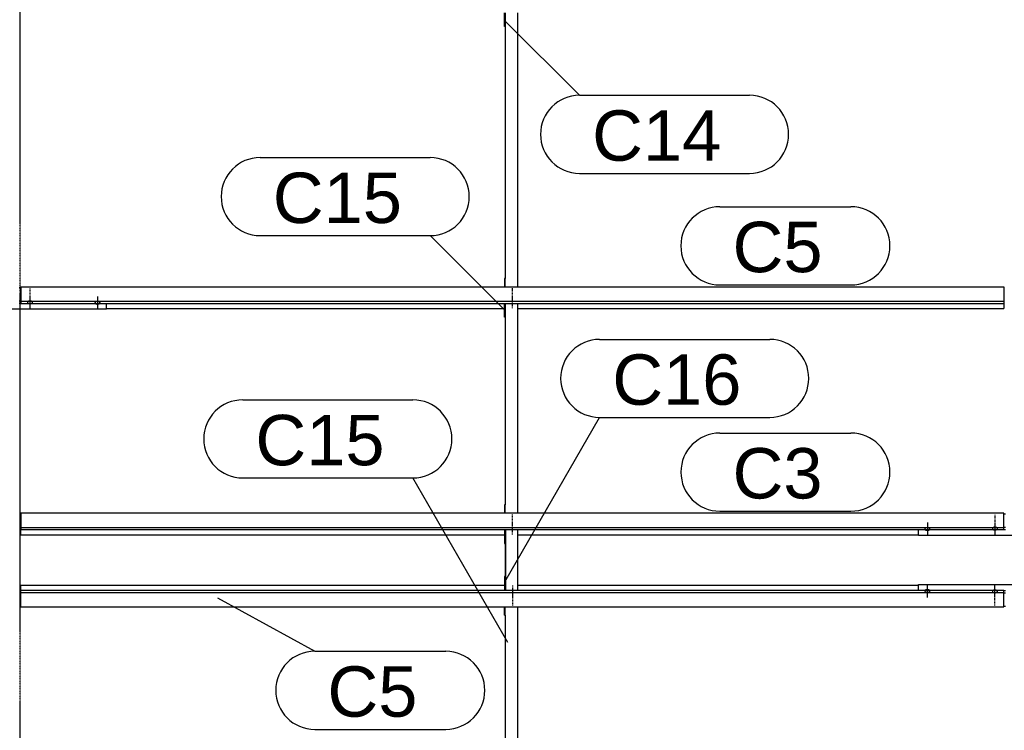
# Model space of a CAD drawing. Header units: millimetres. Extents: x -4888 to 73862, y -29046 to 15504.
# Tile 84 of 111: x 48998 to 52498, y 4690 to 7215. Entities that reach past the tile are written whole.
import ezdxf

# ---------------------------------------------------------------- set-up
doc = ezdxf.new("R2010")
doc.units = ezdxf.units.MM
doc.linetypes.add('DXK_LINE_DOT2', pattern=[3.9198, 1.9599, -1.9599])
doc.linetypes.add('DXK_LINE_DOT3', pattern=[5.9187, 2.979, -0.9799, 0.9799, -0.9799])
doc.styles.add('Arial', font='ARIAL.TTF', dxfattribs={"height": 0.2})

# ---------------------------------------------------------------- blocks, each defined once
blk = doc.blocks.new('Bolt-1953139-18115 - 1282')
at = {"color": 5, "linetype": 'Continuous'}
for p, q in [((52216.2, 5185.7), (52216, 5185.2)), ((52216, 5185.2), (52216, 5184.8)), ((52216, 5184.8), (52216, 5184.3)), ((52216, 5184.3), (52216.2, 5183.8)), ((52216.4, 5186.1), (52216.2, 5185.7)), ((52216.2, 5183.8), (52216.4, 5183.4)), ((52216.7, 5186.6), (52216.4, 5186.1)), ((52216.4, 5183.4), (52216.7, 5182.9)), ((52217.1, 5187), (52216.7, 5186.6)), ((52216.7, 5182.9), (52217.1, 5182.5)), ((52217.5, 5187.4), (52217.1, 5187)), ((52217.1, 5182.5), (52217.5, 5182.1)), ((52218, 5187.8), (52217.5, 5187.4)), ((52217.5, 5182.1), (52218, 5181.7)), ((52218.6, 5188.1), (52218, 5187.8)), ((52218, 5181.7), (52218.6, 5181.4)), ((52219.3, 5188.5), (52218.6, 5188.1)), ((52218.6, 5181.4), (52219.3, 5181.1)), ((52220, 5188.7), (52219.3, 5188.5)), ((52219.3, 5181.1), (52220, 5180.8)), ((52220.8, 5189), (52220, 5188.7)), ((52220, 5180.8), (52220.8, 5180.5)), ((52221.6, 5189.2), (52220.8, 5189)), ((52220.8, 5180.5), (52221.6, 5180.3)), ((52222.4, 5189.3), (52221.6, 5189.2)), ((52221.6, 5180.3), (52222.4, 5180.2)), ((52223.2, 5189.5), (52222.4, 5189.3)), ((52222.4, 5180.2), (52223.2, 5180.1)), ((52224.1, 5189.5), (52223.2, 5189.5)), ((52223.2, 5180.1), (52224.1, 5180)), ((52225, 5189.5), (52224.1, 5189.5)), ((52225, 5162.2), (52225, 5204.6)), ((52225.9, 5189.5), (52225, 5189.5)), ((52226.8, 5189.5), (52225.9, 5189.5)), ((52225.9, 5180), (52226.8, 5180.1)), ((52227.6, 5189.3), (52226.8, 5189.5)), ((52226.8, 5180.1), (52227.6, 5180.2)), ((52228.4, 5189.2), (52227.6, 5189.3)), ((52227.6, 5180.2), (52228.4, 5180.3)), ((52229.2, 5189), (52228.4, 5189.2)), ((52228.4, 5180.3), (52229.2, 5180.5)), ((52230, 5188.7), (52229.2, 5189)), ((52229.2, 5180.5), (52230, 5180.8)), ((52230.7, 5188.5), (52230, 5188.7)), ((52230, 5180.8), (52230.7, 5181.1)), ((52231.4, 5188.1), (52230.7, 5188.5)), ((52230.7, 5181.1), (52231.4, 5181.4)), ((52232, 5187.8), (52231.4, 5188.1)), ((52231.4, 5181.4), (52232, 5181.7)), ((52232.5, 5187.4), (52232, 5187.8)), ((52232, 5181.7), (52232.5, 5182.1)), ((52232.9, 5187), (52232.5, 5187.4)), ((52232.5, 5182.1), (52232.9, 5182.5)), ((52233.3, 5186.6), (52232.9, 5187)), ((52232.9, 5182.5), (52233.3, 5182.9)), ((52233.6, 5186.1), (52233.3, 5186.6)), ((52233.3, 5182.9), (52233.6, 5183.4)), ((52233.8, 5185.7), (52233.6, 5186.1)), ((52233.6, 5183.4), (52233.8, 5183.8)), ((52234, 5185.2), (52233.8, 5185.7)), ((52233.8, 5183.8), (52234, 5184.3)), ((52234, 5184.8), (52234, 5185.2)), ((52234, 5184.3), (52234, 5184.8)), ((52224.1, 5180), (52225, 5180)), ((52225, 5180), (52225.9, 5180))]:
    blk.add_line(p, q, dxfattribs=at)
blk = doc.blocks.new('Part-1953139-17205 - 1282')
at = {"color": 3, "linetype": 'Continuous'}
for p, q in [((52497, 5461.2), (49003, 5461.2)), ((49003, 5461.2), (49003, 5402.9)), ((52497, 5402.9), (52497, 5461.2)), ((49003, 5410.4), (52497, 5410.4)), ((49003, 5402.9), (52497, 5402.9)), ((49003, 5384.2), (49003, 5402.9)), ((49003, 5384.2), (50722, 5384.2)), ((50769, 5384.2), (52193, 5384.2))]:
    blk.add_line(p, q, dxfattribs=at)
blk = doc.blocks.new('Bolt-1953139-18781 - 1282')
at = {"color": 5, "linetype": 'DXK_LINE_DOT2'}
blk.add_line((50750, 6220.2), (50750, 6262.5), dxfattribs=at)
blk = doc.blocks.new('GridLine-1953139-4955 - 1282')
at = {"color": 174, "linetype": 'DXK_LINE_DOT3'}
blk.add_line((49000, -1750), (49000, 12340), dxfattribs=at)
blk = doc.blocks.new('Part-1953139-17204 - 1282')
at = {"color": 3, "linetype": 'Continuous'}
for p, q in [((49003, 6265.5), (52497, 6265.5)), ((49003, 6265.5), (49003, 6207.2)), ((52497, 6265.5), (52497, 6207.2)), ((49003, 6214.7), (52497, 6214.7)), ((49003, 6207.2), (52497, 6207.2)), ((52497, 6207.2), (52497, 6188.5)), ((49307, 6188.5), (50722, 6188.5)), ((50769, 6188.5), (52497, 6188.5))]:
    blk.add_line(p, q, dxfattribs=at)
blk = doc.blocks.new('Part-1953139-17198 - 1282')
at = {"color": 3, "linetype": 'Continuous'}
for p, q in [((49003, 5187.1), (49003, 5205.8)), ((49003, 5205.8), (50722, 5205.8)), ((49003, 5128.8), (49003, 5187.1)), ((52497, 5187.1), (49003, 5187.1)), ((50769, 5205.8), (52193, 5205.8)), ((52497, 5128.8), (52497, 5187.1)), ((49003, 5179.6), (52497, 5179.6)), ((49003, 5128.8), (52497, 5128.8))]:
    blk.add_line(p, q, dxfattribs=at)
blk = doc.blocks.new('Bolt-1953139-18113 - 1282')
at = {"color": 5, "linetype": 'DXK_LINE_DOT2'}
blk.add_line((52465, 5133.9), (52465, 5176.2), dxfattribs=at)
blk = doc.blocks.new('Bolt-1953139-17622 - 1282')
at = {"color": 5, "linetype": 'Continuous'}
for p, q in [((52465, 5426.3), (52465, 5384)), ((52456.2, 5407.5), (52456, 5407.1)), ((52456, 5407.1), (52456, 5406.6)), ((52456, 5406.6), (52456, 5406.1)), ((52456, 5406.1), (52456.2, 5405.7)), ((52456.4, 5408), (52456.2, 5407.5)), ((52456.2, 5405.7), (52456.4, 5405.2)), ((52456.7, 5408.4), (52456.4, 5408)), ((52456.4, 5405.2), (52456.7, 5404.8)), ((52457.1, 5408.9), (52456.7, 5408.4)), ((52456.7, 5404.8), (52457.1, 5404.3)), ((52457.5, 5409.3), (52457.1, 5408.9)), ((52457.1, 5404.3), (52457.5, 5403.9)), ((52458, 5409.6), (52457.5, 5409.3)), ((52457.5, 5403.9), (52458, 5403.6)), ((52458.6, 5410), (52458, 5409.6)), ((52458, 5403.6), (52458.6, 5403.2)), ((52459.3, 5410.3), (52458.6, 5410)), ((52458.6, 5403.2), (52459.3, 5402.9)), ((52460, 5410.6), (52459.3, 5410.3)), ((52459.3, 5402.9), (52460, 5402.6)), ((52460.8, 5410.8), (52460, 5410.6)), ((52460, 5402.6), (52460.8, 5402.4)), ((52461.6, 5411), (52460.8, 5410.8)), ((52460.8, 5402.4), (52461.6, 5402.2)), ((52462.4, 5411.2), (52461.6, 5411)), ((52461.6, 5402.2), (52462.4, 5402)), ((52463.2, 5411.3), (52462.4, 5411.2)), ((52462.4, 5402), (52463.2, 5401.9)), ((52464.1, 5411.4), (52463.2, 5411.3)), ((52463.2, 5401.9), (52464.1, 5401.8)), ((52465, 5411.4), (52464.1, 5411.4)), ((52464.1, 5401.8), (52465, 5401.8)), ((52465.9, 5411.4), (52465, 5411.4)), ((52465, 5401.8), (52465.9, 5401.8)), ((52466.8, 5411.3), (52465.9, 5411.4)), ((52465.9, 5401.8), (52466.8, 5401.9)), ((52467.6, 5411.2), (52466.8, 5411.3)), ((52466.8, 5401.9), (52467.6, 5402)), ((52468.4, 5411), (52467.6, 5411.2)), ((52467.6, 5402), (52468.4, 5402.2)), ((52469.2, 5410.8), (52468.4, 5411)), ((52468.4, 5402.2), (52469.2, 5402.4)), ((52470, 5410.6), (52469.2, 5410.8)), ((52469.2, 5402.4), (52470, 5402.6)), ((52470.7, 5410.3), (52470, 5410.6)), ((52470, 5402.6), (52470.7, 5402.9)), ((52471.4, 5410), (52470.7, 5410.3)), ((52470.7, 5402.9), (52471.4, 5403.2)), ((52472, 5409.6), (52471.4, 5410)), ((52471.4, 5403.2), (52472, 5403.6)), ((52472.5, 5409.3), (52472, 5409.6)), ((52472, 5403.6), (52472.5, 5403.9)), ((52472.9, 5408.9), (52472.5, 5409.3)), ((52472.5, 5403.9), (52472.9, 5404.3)), ((52473.3, 5408.4), (52472.9, 5408.9)), ((52472.9, 5404.3), (52473.3, 5404.8)), ((52473.6, 5408), (52473.3, 5408.4)), ((52473.3, 5404.8), (52473.6, 5405.2)), ((52473.8, 5407.5), (52473.6, 5408)), ((52473.6, 5405.2), (52473.8, 5405.7)), ((52474, 5407.1), (52473.8, 5407.5)), ((52473.8, 5405.7), (52474, 5406.1)), ((52474, 5406.6), (52474, 5407.1)), ((52474, 5406.1), (52474, 5406.6))]:
    blk.add_line(p, q, dxfattribs=at)
blk = doc.blocks.new('Part-1953139-17619 - 1282')
at = {"color": 3, "linetype": 'Continuous'}
for p, q in [((52497, 5458.8), (52503, 5458.8)), ((52193, 5381.8), (52193, 5402.9)), ((52497, 5412.2), (52503, 5412.2)), ((52497, 5403.7), (52503, 5403.7)), ((52807, 5381.8), (52807, 5402.9)), ((52807, 5381.8), (52193, 5381.8))]:
    blk.add_line(p, q, dxfattribs=at)
blk = doc.blocks.new('Bolt-1953139-17623 - 1282')
at = {"color": 5, "linetype": 'DXK_LINE_DOT2'}
blk.add_line((52465, 5456.1), (52465, 5413.8), dxfattribs=at)
blk = doc.blocks.new('Bolt-1953139-17625 - 1282')
at = {"color": 5, "linetype": 'Continuous'}
for p, q in [((52225, 5427.8), (52225, 5385.4)), ((52216.2, 5406.2), (52216, 5405.7)), ((52216, 5405.7), (52216, 5405.2)), ((52216, 5405.2), (52216, 5404.8)), ((52216, 5404.8), (52216.2, 5404.3)), ((52216.4, 5406.6), (52216.2, 5406.2)), ((52216.2, 5404.3), (52216.4, 5403.9)), ((52216.7, 5407.1), (52216.4, 5406.6)), ((52216.4, 5403.9), (52216.7, 5403.4)), ((52217.1, 5407.5), (52216.7, 5407.1)), ((52216.7, 5403.4), (52217.1, 5403)), ((52217.5, 5407.9), (52217.1, 5407.5)), ((52217.1, 5403), (52217.5, 5402.6)), ((52218, 5408.3), (52217.5, 5407.9)), ((52217.5, 5402.6), (52218, 5402.2)), ((52218.6, 5408.6), (52218, 5408.3)), ((52218, 5402.2), (52218.6, 5401.9)), ((52219.3, 5408.9), (52218.6, 5408.6)), ((52218.6, 5401.9), (52219.3, 5401.5)), ((52220, 5409.2), (52219.3, 5408.9)), ((52219.3, 5401.5), (52220, 5401.3)), ((52220.8, 5409.5), (52220, 5409.2)), ((52220, 5401.3), (52220.8, 5401)), ((52221.6, 5409.7), (52220.8, 5409.5)), ((52220.8, 5401), (52221.6, 5400.8)), ((52222.4, 5409.8), (52221.6, 5409.7)), ((52221.6, 5400.8), (52222.4, 5400.7)), ((52223.2, 5409.9), (52222.4, 5409.8)), ((52222.4, 5400.7), (52223.2, 5400.5)), ((52224.1, 5410), (52223.2, 5409.9)), ((52223.2, 5400.5), (52224.1, 5400.5)), ((52225, 5410), (52224.1, 5410)), ((52224.1, 5400.5), (52225, 5400.5)), ((52225.9, 5410), (52225, 5410)), ((52225, 5400.5), (52225.9, 5400.5)), ((52226.8, 5409.9), (52225.9, 5410)), ((52225.9, 5400.5), (52226.8, 5400.5)), ((52227.6, 5409.8), (52226.8, 5409.9)), ((52226.8, 5400.5), (52227.6, 5400.7)), ((52228.4, 5409.7), (52227.6, 5409.8)), ((52227.6, 5400.7), (52228.4, 5400.8)), ((52229.2, 5409.5), (52228.4, 5409.7)), ((52228.4, 5400.8), (52229.2, 5401)), ((52230, 5409.2), (52229.2, 5409.5)), ((52229.2, 5401), (52230, 5401.3)), ((52230.7, 5408.9), (52230, 5409.2)), ((52230, 5401.3), (52230.7, 5401.5)), ((52231.4, 5408.6), (52230.7, 5408.9)), ((52230.7, 5401.5), (52231.4, 5401.9)), ((52232, 5408.3), (52231.4, 5408.6)), ((52231.4, 5401.9), (52232, 5402.2)), ((52232.5, 5407.9), (52232, 5408.3)), ((52232, 5402.2), (52232.5, 5402.6)), ((52232.9, 5407.5), (52232.5, 5407.9)), ((52232.5, 5402.6), (52232.9, 5403)), ((52233.3, 5407.1), (52232.9, 5407.5)), ((52232.9, 5403), (52233.3, 5403.4)), ((52233.6, 5406.6), (52233.3, 5407.1)), ((52233.3, 5403.4), (52233.6, 5403.9)), ((52233.8, 5406.2), (52233.6, 5406.6)), ((52233.6, 5403.9), (52233.8, 5404.3)), ((52234, 5405.7), (52233.8, 5406.2)), ((52233.8, 5404.3), (52234, 5404.8)), ((52234, 5405.2), (52234, 5405.7)), ((52234, 5404.8), (52234, 5405.2))]:
    blk.add_line(p, q, dxfattribs=at)
blk = doc.blocks.new('Bolt-1953139-18112 - 1282')
at = {"color": 5, "linetype": 'Continuous'}
for p, q in [((52456.2, 5184.3), (52456, 5183.9)), ((52456, 5183.9), (52456, 5183.4)), ((52456, 5183.4), (52456, 5182.9)), ((52456, 5182.9), (52456.2, 5182.5)), ((52456.4, 5184.8), (52456.2, 5184.3)), ((52456.2, 5182.5), (52456.4, 5182)), ((52456.7, 5185.2), (52456.4, 5184.8)), ((52456.4, 5182), (52456.7, 5181.6)), ((52457.1, 5185.7), (52456.7, 5185.2)), ((52456.7, 5181.6), (52457.1, 5181.1)), ((52457.5, 5186.1), (52457.1, 5185.7)), ((52457.1, 5181.1), (52457.5, 5180.7)), ((52458, 5186.4), (52457.5, 5186.1)), ((52457.5, 5180.7), (52458, 5180.4)), ((52458.6, 5186.8), (52458, 5186.4)), ((52458, 5180.4), (52458.6, 5180)), ((52459.3, 5187.1), (52458.6, 5186.8)), ((52458.6, 5180), (52459.3, 5179.7)), ((52460, 5187.4), (52459.3, 5187.1)), ((52460.8, 5187.6), (52460, 5187.4)), ((52461.6, 5187.8), (52460.8, 5187.6)), ((52462.4, 5188), (52461.6, 5187.8)), ((52463.2, 5188.1), (52462.4, 5188)), ((52464.1, 5188.2), (52463.2, 5188.1)), ((52465, 5188.2), (52464.1, 5188.2)), ((52465, 5163.7), (52465, 5206)), ((52465.9, 5188.2), (52465, 5188.2)), ((52466.8, 5188.1), (52465.9, 5188.2)), ((52467.6, 5188), (52466.8, 5188.1)), ((52468.4, 5187.8), (52467.6, 5188)), ((52469.2, 5187.6), (52468.4, 5187.8)), ((52470, 5187.4), (52469.2, 5187.6)), ((52470.7, 5187.1), (52470, 5187.4)), ((52471.4, 5186.8), (52470.7, 5187.1)), ((52470.7, 5179.7), (52471.4, 5180)), ((52472, 5186.4), (52471.4, 5186.8)), ((52471.4, 5180), (52472, 5180.4)), ((52472.5, 5186.1), (52472, 5186.4)), ((52472, 5180.4), (52472.5, 5180.7)), ((52472.9, 5185.7), (52472.5, 5186.1)), ((52472.5, 5180.7), (52472.9, 5181.1)), ((52473.3, 5185.2), (52472.9, 5185.7)), ((52472.9, 5181.1), (52473.3, 5181.6)), ((52473.6, 5184.8), (52473.3, 5185.2)), ((52473.3, 5181.6), (52473.6, 5182)), ((52473.8, 5184.3), (52473.6, 5184.8)), ((52473.6, 5182), (52473.8, 5182.5)), ((52474, 5183.9), (52473.8, 5184.3)), ((52473.8, 5182.5), (52474, 5182.9)), ((52474, 5183.4), (52474, 5183.9)), ((52474, 5182.9), (52474, 5183.4)), ((52459.3, 5179.7), (52460, 5179.4)), ((52460, 5179.4), (52460.8, 5179.2)), ((52460.8, 5179.2), (52461.6, 5179)), ((52461.6, 5179), (52462.4, 5178.8)), ((52462.4, 5178.8), (52463.2, 5178.7)), ((52463.2, 5178.7), (52464.1, 5178.6)), ((52464.1, 5178.6), (52465, 5178.6)), ((52465, 5178.6), (52465.9, 5178.6)), ((52465.9, 5178.6), (52466.8, 5178.7)), ((52466.8, 5178.7), (52467.6, 5178.8)), ((52467.6, 5178.8), (52468.4, 5179)), ((52468.4, 5179), (52469.2, 5179.2)), ((52469.2, 5179.2), (52470, 5179.4)), ((52470, 5179.4), (52470.7, 5179.7))]:
    blk.add_line(p, q, dxfattribs=at)
blk = doc.blocks.new('Part-1953139-17794 - 1282')
at = {"color": 3, "linetype": 'Continuous'}
for p, q in [((48997, 6263), (49003, 6263)), ((48693, 6186.1), (48693, 6207.2)), ((48997, 6216.5), (49003, 6216.5)), ((48997, 6208), (49003, 6208)), ((49307, 6186.1), (49307, 6207.2)), ((49307, 6186.1), (48693, 6186.1))]:
    blk.add_line(p, q, dxfattribs=at)
blk = doc.blocks.new('Bolt-1953139-17797 - 1282')
at = {"color": 5, "linetype": 'Continuous'}
for p, q in [((49035, 6230.6), (49035, 6188.3)), ((49026.2, 6211.8), (49026, 6211.3)), ((49026, 6211.3), (49026, 6210.9)), ((49026, 6210.9), (49026, 6210.4)), ((49026, 6210.4), (49026.2, 6209.9)), ((49026.4, 6212.3), (49026.2, 6211.8)), ((49026.2, 6209.9), (49026.4, 6209.5)), ((49026.7, 6212.7), (49026.4, 6212.3)), ((49026.4, 6209.5), (49026.7, 6209)), ((49027.1, 6213.1), (49026.7, 6212.7)), ((49026.7, 6209), (49027.1, 6208.6)), ((49027.5, 6213.5), (49027.1, 6213.1)), ((49027.1, 6208.6), (49027.5, 6208.2)), ((49028, 6213.9), (49027.5, 6213.5)), ((49027.5, 6208.2), (49028, 6207.8)), ((49028.6, 6214.3), (49028, 6213.9)), ((49028, 6207.8), (49028.6, 6207.5)), ((49029.3, 6214.6), (49028.6, 6214.3)), ((49028.6, 6207.5), (49029.3, 6207.2)), ((49030, 6214.9), (49029.3, 6214.6)), ((49029.3, 6207.2), (49030, 6206.9)), ((49030.8, 6215.1), (49030, 6214.9)), ((49030, 6206.9), (49030.8, 6206.7)), ((49031.6, 6215.3), (49030.8, 6215.1)), ((49030.8, 6206.7), (49031.6, 6206.4)), ((49032.4, 6215.5), (49031.6, 6215.3)), ((49031.6, 6206.4), (49032.4, 6206.3)), ((49033.2, 6215.6), (49032.4, 6215.5)), ((49032.4, 6206.3), (49033.2, 6206.2)), ((49034.1, 6215.6), (49033.2, 6215.6)), ((49033.2, 6206.2), (49034.1, 6206.1)), ((49035, 6215.7), (49034.1, 6215.6)), ((49034.1, 6206.1), (49035, 6206.1)), ((49035.9, 6215.6), (49035, 6215.7)), ((49035, 6206.1), (49035.9, 6206.1)), ((49036.8, 6215.6), (49035.9, 6215.6)), ((49035.9, 6206.1), (49036.8, 6206.2)), ((49037.6, 6215.5), (49036.8, 6215.6)), ((49036.8, 6206.2), (49037.6, 6206.3)), ((49038.4, 6215.3), (49037.6, 6215.5)), ((49037.6, 6206.3), (49038.4, 6206.4)), ((49039.2, 6215.1), (49038.4, 6215.3)), ((49038.4, 6206.4), (49039.2, 6206.7)), ((49040, 6214.9), (49039.2, 6215.1)), ((49039.2, 6206.7), (49040, 6206.9)), ((49040.7, 6214.6), (49040, 6214.9)), ((49040, 6206.9), (49040.7, 6207.2)), ((49041.4, 6214.3), (49040.7, 6214.6)), ((49040.7, 6207.2), (49041.4, 6207.5)), ((49042, 6213.9), (49041.4, 6214.3)), ((49041.4, 6207.5), (49042, 6207.8)), ((49042.5, 6213.5), (49042, 6213.9)), ((49042, 6207.8), (49042.5, 6208.2)), ((49042.9, 6213.1), (49042.5, 6213.5)), ((49042.5, 6208.2), (49042.9, 6208.6)), ((49043.3, 6212.7), (49042.9, 6213.1)), ((49042.9, 6208.6), (49043.3, 6209)), ((49043.6, 6212.3), (49043.3, 6212.7)), ((49043.3, 6209), (49043.6, 6209.5)), ((49043.8, 6211.8), (49043.6, 6212.3)), ((49043.6, 6209.5), (49043.8, 6209.9)), ((49044, 6211.3), (49043.8, 6211.8)), ((49043.8, 6209.9), (49044, 6210.4)), ((49044, 6210.9), (49044, 6211.3)), ((49044, 6210.4), (49044, 6210.9))]:
    blk.add_line(p, q, dxfattribs=at)
blk = doc.blocks.new('Bolt-1953139-17798 - 1282')
at = {"color": 5, "linetype": 'DXK_LINE_DOT2'}
blk.add_line((49035, 6260.4), (49035, 6218.1), dxfattribs=at)
blk = doc.blocks.new('Bolt-1953139-17800 - 1282')
at = {"color": 5, "linetype": 'Continuous'}
for p, q in [((49275, 6232), (49275, 6189.7)), ((49266.2, 6210.5), (49266, 6210)), ((49266, 6210), (49266, 6209.5)), ((49266, 6209.5), (49266, 6209.1)), ((49266, 6209.1), (49266.2, 6208.6)), ((49266.4, 6210.9), (49266.2, 6210.5)), ((49266.2, 6208.6), (49266.4, 6208.1)), ((49266.7, 6211.4), (49266.4, 6210.9)), ((49266.4, 6208.1), (49266.7, 6207.7)), ((49267.1, 6211.8), (49266.7, 6211.4)), ((49266.7, 6207.7), (49267.1, 6207.3)), ((49267.5, 6212.2), (49267.1, 6211.8)), ((49267.1, 6207.3), (49267.5, 6206.9)), ((49268, 6212.6), (49267.5, 6212.2)), ((49267.5, 6206.9), (49268, 6206.5)), ((49268.6, 6212.9), (49268, 6212.6)), ((49268, 6206.5), (49268.6, 6206.1)), ((49269.3, 6213.2), (49268.6, 6212.9)), ((49268.6, 6206.1), (49269.3, 6205.8)), ((49270, 6213.5), (49269.3, 6213.2)), ((49269.3, 6205.8), (49270, 6205.5)), ((49270.8, 6213.7), (49270, 6213.5)), ((49270, 6205.5), (49270.8, 6205.3)), ((49271.6, 6213.9), (49270.8, 6213.7)), ((49270.8, 6205.3), (49271.6, 6205.1)), ((49272.4, 6214.1), (49271.6, 6213.9)), ((49271.6, 6205.1), (49272.4, 6204.9)), ((49273.2, 6214.2), (49272.4, 6214.1)), ((49272.4, 6204.9), (49273.2, 6204.8)), ((49274.1, 6214.3), (49273.2, 6214.2)), ((49273.2, 6204.8), (49274.1, 6204.8)), ((49275, 6214.3), (49274.1, 6214.3)), ((49274.1, 6204.8), (49275, 6204.7)), ((49275.9, 6214.3), (49275, 6214.3)), ((49275, 6204.7), (49275.9, 6204.8)), ((49276.8, 6214.2), (49275.9, 6214.3)), ((49275.9, 6204.8), (49276.8, 6204.8)), ((49277.6, 6214.1), (49276.8, 6214.2)), ((49276.8, 6204.8), (49277.6, 6204.9)), ((49278.4, 6213.9), (49277.6, 6214.1)), ((49277.6, 6204.9), (49278.4, 6205.1)), ((49279.2, 6213.7), (49278.4, 6213.9)), ((49278.4, 6205.1), (49279.2, 6205.3)), ((49280, 6213.5), (49279.2, 6213.7)), ((49279.2, 6205.3), (49280, 6205.5)), ((49280.7, 6213.2), (49280, 6213.5)), ((49280, 6205.5), (49280.7, 6205.8)), ((49281.4, 6212.9), (49280.7, 6213.2)), ((49280.7, 6205.8), (49281.4, 6206.1)), ((49282, 6212.6), (49281.4, 6212.9)), ((49281.4, 6206.1), (49282, 6206.5)), ((49282.5, 6212.2), (49282, 6212.6)), ((49282, 6206.5), (49282.5, 6206.9)), ((49282.9, 6211.8), (49282.5, 6212.2)), ((49282.5, 6206.9), (49282.9, 6207.3)), ((49283.3, 6211.4), (49282.9, 6211.8)), ((49282.9, 6207.3), (49283.3, 6207.7)), ((49283.6, 6210.9), (49283.3, 6211.4)), ((49283.3, 6207.7), (49283.6, 6208.1)), ((49283.8, 6210.5), (49283.6, 6210.9)), ((49283.6, 6208.1), (49283.8, 6208.6)), ((49284, 6210), (49283.8, 6210.5)), ((49283.8, 6208.6), (49284, 6209.1)), ((49284, 6209.5), (49284, 6210)), ((49284, 6209.1), (49284, 6209.5))]:
    blk.add_line(p, q, dxfattribs=at)
blk = doc.blocks.new('Part-1953139-18109 - 1282')
at = {"color": 3, "linetype": 'Continuous'}
for p, q in [((52193, 5187.1), (52193, 5208.2)), ((52193, 5208.2), (52807, 5208.2)), ((52497, 5186.3), (52503, 5186.3)), ((52807, 5208.2), (52807, 5187.1)), ((52497, 5177.8), (52503, 5177.8)), ((52497, 5131.2), (52503, 5131.2))]:
    blk.add_line(p, q, dxfattribs=at)
blk = doc.blocks.new('Part-1953139-18763 - 1282')
at = {"color": 3, "linetype": 'Continuous'}
for p, q in [((50722, 5099.2), (50722, 5128.8)), ((50724, 5099.2), (50724, 5128.8)), ((50769, 4382.8), (50769, 5128.8)), ((50722, 5099.2), (50724, 5099.2)), ((50724, 5099.2), (50724, 4382.8)), ((50722, 4382.8), (50722, 4432.1)), ((50722, 4432.1), (50724, 4432.1))]:
    blk.add_line(p, q, dxfattribs=at)
blk = doc.blocks.new('Bolt-1953139-18764 - 1282')
at = {"color": 5, "linetype": 'DXK_LINE_DOT2'}
blk.add_line((50750, 5174.1), (50750, 5131.8), dxfattribs=at)
blk = doc.blocks.new('Bolt-1953139-18765 - 1282')
at = {"color": 5, "linetype": 'DXK_LINE_DOT2'}
blk.add_line((50750, 5203.9), (50750, 5161.6), dxfattribs=at)
blk = doc.blocks.new('Part-1953139-18780 - 1282')
at = {"color": 3, "linetype": 'Continuous'}
for p, q in [((50722, 7190.7), (50722, 7240.1)), ((50724, 7240.1), (50724, 6295)), ((50769, 6265.5), (50769, 7240.1)), ((50724, 7190.7), (50722, 7190.7)), ((50724, 6295), (50722, 6295)), ((50722, 6295), (50722, 6265.5)), ((50724, 6265.5), (50724, 6295))]:
    blk.add_line(p, q, dxfattribs=at)
blk = doc.blocks.new('Bolt-1953139-18782 - 1282')
at = {"color": 5, "linetype": 'DXK_LINE_DOT2'}
blk.add_line((50750, 6190.4), (50750, 6232.7), dxfattribs=at)
blk = doc.blocks.new('Part-1953139-18783 - 1282')
at = {"color": 3, "linetype": 'Continuous'}
for p, q in [((50722, 6157.9), (50722, 6207.2)), ((50724, 6207.2), (50724, 5490.8)), ((50769, 5461.2), (50769, 6207.2)), ((50724, 6157.9), (50722, 6157.9)), ((50724, 5490.8), (50722, 5490.8)), ((50722, 5490.8), (50722, 5461.2)), ((50724, 5461.2), (50724, 5490.8))]:
    blk.add_line(p, q, dxfattribs=at)
blk = doc.blocks.new('Bolt-1953139-18784 - 1282')
at = {"color": 5, "linetype": 'DXK_LINE_DOT2'}
blk.add_line((50750, 5415.9), (50750, 5458.2), dxfattribs=at)
blk = doc.blocks.new('Bolt-1953139-18785 - 1282')
at = {"color": 5, "linetype": 'DXK_LINE_DOT2'}
blk.add_line((50750, 5386.1), (50750, 5428.4), dxfattribs=at)
blk = doc.blocks.new('Part-1953139-18920 - 1282')
at = {"color": 3, "linetype": 'Continuous'}
for p, q in [((50722, 5402.9), (50722, 5353.6)), ((50724, 5402.9), (50724, 5193.4)), ((50726, 5187.1), (50726, 5402.9)), ((50769, 5187.1), (50769, 5402.9)), ((50722, 5353.6), (50724, 5353.6)), ((50724, 5236.4), (50722, 5236.4)), ((50722, 5236.4), (50722, 5187.1)), ((50724, 5187.1), (50724, 5193.4))]:
    blk.add_line(p, q, dxfattribs=at)
blk = doc.blocks.new('Mark-1953139-19792 - 1282')
at = {"color": 136, "linetype": 'Continuous'}
for p, q in [((51060, 6079.2), (51664.7, 6079.2)), ((50722.5, 5217.2), (51060, 5801.7)), ((51060, 5801.7), (51664.7, 5801.7))]:
    blk.add_line(p, q, dxfattribs=at)
for centre, start, end in [((51060, 5940.5), 90, 270), ((51664.7, 5940.5), 270, 90)]:
    blk.add_arc(centre, 138.7, start, end, dxfattribs=at)
at = {"color": 0}
blk.add_wipeout([(51563.5, 5846.7), (51563.5, 6034.2), (51105, 6034.2), (51105, 5846.7)], dxfattribs=at)
blk.add_wipeout([(51563.5, 5846.7), (51563.5, 6034.2), (51105, 6034.2), (51105, 5846.7)], dxfattribs=at)
at = {"color": 2, "style": 'Arial'}
blk.add_text('C16', height=179.08, dxfattribs=at).set_placement((51105, 5846.7))
blk = doc.blocks.new('Mark-1953139-19735 - 1282')
at = {"color": 136, "linetype": 'Continuous'}
for p, q in [((49791.4, 5864.2), (50396.1, 5864.2)), ((49791.4, 5586.7), (50396.1, 5586.7)), ((50733.6, 5002.1), (50396.1, 5586.7))]:
    blk.add_line(p, q, dxfattribs=at)
for centre, start, end in [((49791.4, 5725.4), 90, 270), ((50396.1, 5725.4), 270, 90)]:
    blk.add_arc(centre, 138.7, start, end, dxfattribs=at)
at = {"color": 0}
blk.add_wipeout([(50294.9, 5631.7), (50294.9, 5819.2), (49836.4, 5819.2), (49836.4, 5631.7)], dxfattribs=at)
blk.add_wipeout([(50294.9, 5631.7), (50294.9, 5819.2), (49836.4, 5819.2), (49836.4, 5631.7)], dxfattribs=at)
at = {"color": 2, "style": 'Arial'}
blk.add_text('C15', height=179.08, dxfattribs=at).set_placement((49836.4, 5631.7))
blk = doc.blocks.new('Mark-1953139-19366 - 1282')
at = {"color": 136, "linetype": 'Continuous'}
for p, q in [((49702.1, 5160.4), (50047.4, 4970.6)), ((50047.4, 4970.6), (50513.2, 4970.6)), ((50047.4, 4693.1), (50513.2, 4693.1))]:
    blk.add_line(p, q, dxfattribs=at)
for centre, start, end in [((50047.4, 4831.8), 90, 270), ((50513.2, 4831.8), 270, 90)]:
    blk.add_arc(centre, 138.7, start, end, dxfattribs=at)
at = {"color": 0}
blk.add_wipeout([(50411.9, 4738.1), (50411.9, 4925.6), (50092.4, 4925.6), (50092.4, 4738.1)], dxfattribs=at)
blk.add_wipeout([(50411.9, 4738.1), (50411.9, 4925.6), (50092.4, 4925.6), (50092.4, 4738.1)], dxfattribs=at)
at = {"color": 2, "style": 'Arial'}
blk.add_text('C5', height=179.08, dxfattribs=at).set_placement((50092.4, 4738.1))
blk = doc.blocks.new('Mark-1953139-19373 - 1282')
at = {"color": 136, "linetype": 'Continuous'}
for p, q in [((51487.5, 5746.2), (51953.2, 5746.2)), ((51487.5, 5468.7), (51953.2, 5468.7))]:
    blk.add_line(p, q, dxfattribs=at)
for centre, radius, start, end in [((51487.5, 5607.4), 138.7, 90, 270), ((51953.2, 5607.4), 138.8, 270, 90)]:
    blk.add_arc(centre, radius, start, end, dxfattribs=at)
at = {"color": 0}
blk.add_wipeout([(51852, 5513.7), (51852, 5701.2), (51532.5, 5701.2), (51532.5, 5513.7)], dxfattribs=at)
blk.add_wipeout([(51852, 5513.7), (51852, 5701.2), (51532.5, 5701.2), (51532.5, 5513.7)], dxfattribs=at)
at = {"color": 2, "style": 'Arial'}
blk.add_text('C3', height=179.08, dxfattribs=at).set_placement((51532.5, 5513.7))
blk = doc.blocks.new('Mark-1953139-19372 - 1282')
at = {"color": 136, "linetype": 'Continuous'}
for p, q in [((51487.5, 6550.5), (51953.2, 6550.5)), ((51487.5, 6273), (51953.2, 6273))]:
    blk.add_line(p, q, dxfattribs=at)
for centre, start, end in [((51487.5, 6411.7), 90, 270), ((51953.2, 6411.7), 270, 90)]:
    blk.add_arc(centre, 138.8, start, end, dxfattribs=at)
at = {"color": 0}
blk.add_wipeout([(51852, 6318), (51852, 6505.5), (51532.5, 6505.5), (51532.5, 6318)], dxfattribs=at)
blk.add_wipeout([(51852, 6318), (51852, 6505.5), (51532.5, 6505.5), (51532.5, 6318)], dxfattribs=at)
at = {"color": 2, "style": 'Arial'}
blk.add_text('C5', height=179.08, dxfattribs=at).set_placement((51532.5, 6318))
blk = doc.blocks.new('Mark-1953139-19740 - 1282')
at = {"color": 136, "linetype": 'Continuous'}
for p, q in [((50723.2, 7211.8), (50988.4, 6946.6)), ((50988.4, 6946.6), (51593.2, 6946.6)), ((50988.4, 6669.1), (51593.2, 6669.1))]:
    blk.add_line(p, q, dxfattribs=at)
for centre, start, end in [((50988.4, 6807.9), 90, 270), ((51593.2, 6807.9), 270, 90)]:
    blk.add_arc(centre, 138.7, start, end, dxfattribs=at)
at = {"color": 0}
blk.add_wipeout([(51491.9, 6714.1), (51491.9, 6901.6), (51033.4, 6901.6), (51033.4, 6714.1)], dxfattribs=at)
blk.add_wipeout([(51491.9, 6714.1), (51491.9, 6901.6), (51033.4, 6901.6), (51033.4, 6714.1)], dxfattribs=at)
at = {"color": 2, "style": 'Arial'}
blk.add_text('C14', height=179.08, dxfattribs=at).set_placement((51033.4, 6714.1))
blk = doc.blocks.new('Mark-1953139-19741 - 1282')
at = {"color": 136, "linetype": 'Continuous'}
for p, q in [((49853.3, 6725.3), (50458.1, 6725.3)), ((49853.3, 6447.8), (50458.1, 6447.8)), ((50723.2, 6182.7), (50458.1, 6447.8))]:
    blk.add_line(p, q, dxfattribs=at)
for centre, start, end in [((49853.3, 6586.6), 90, 270), ((50458.1, 6586.6), 270, 90)]:
    blk.add_arc(centre, 138.7, start, end, dxfattribs=at)
at = {"color": 0}
blk.add_wipeout([(50356.8, 6492.8), (50356.8, 6680.3), (49898.3, 6680.3), (49898.3, 6492.8)], dxfattribs=at)
blk.add_wipeout([(50356.8, 6492.8), (50356.8, 6680.3), (49898.3, 6680.3), (49898.3, 6492.8)], dxfattribs=at)
at = {"color": 2, "style": 'Arial'}
blk.add_text('C15', height=179.08, dxfattribs=at).set_placement((49898.3, 6492.8))

msp = doc.modelspace()

# ---------------------------------------------------------------- block references
for name in ['GridLine-1953139-4955 - 1282', 'Part-1953139-18780 - 1282', 'Part-1953139-17204 - 1282', 'Part-1953139-17794 - 1282', 'Bolt-1953139-17797 - 1282', 'Bolt-1953139-17798 - 1282', 'Bolt-1953139-17800 - 1282', 'Bolt-1953139-18781 - 1282', 'Bolt-1953139-18782 - 1282', 'Part-1953139-18783 - 1282', 'Part-1953139-17205 - 1282', 'Bolt-1953139-18784 - 1282', 'Bolt-1953139-18785 - 1282', 'Part-1953139-17619 - 1282', 'Bolt-1953139-17625 - 1282', 'Bolt-1953139-17622 - 1282', 'Bolt-1953139-17623 - 1282', 'Part-1953139-18920 - 1282', 'Part-1953139-17198 - 1282', 'Bolt-1953139-18765 - 1282', 'Part-1953139-18109 - 1282', 'Bolt-1953139-18115 - 1282', 'Bolt-1953139-18112 - 1282', 'Bolt-1953139-18764 - 1282', 'Bolt-1953139-18113 - 1282', 'Part-1953139-18763 - 1282']:
    msp.add_blockref(name, (0, 0))

# ---------------------------------------------------------------- next in the draw order: block references
for name in ['Mark-1953139-19740 - 1282', 'Mark-1953139-19372 - 1282', 'Mark-1953139-19792 - 1282']:
    msp.add_blockref(name, (0, 0))

# ---------------------------------------------------------------- next in the draw order: block references
for name in ['Mark-1953139-19741 - 1282', 'Mark-1953139-19735 - 1282', 'Mark-1953139-19373 - 1282']:
    msp.add_blockref(name, (0, 0))

# ---------------------------------------------------------------- next in the draw order: block references
msp.add_blockref('Mark-1953139-19366 - 1282', (0, 0))

doc.saveas('drawing.dxf')
